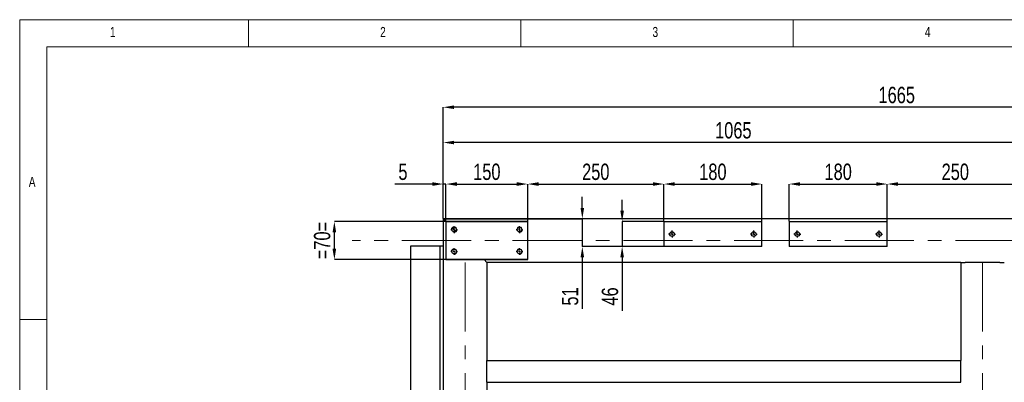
# Model space of a CAD drawing. Header units: millimetres. Extents: x 5 to 589, y 5 to 415.
# Tile 5 of 11: x 5 to 186, y 348 to 415. Entities that reach past the tile are written whole.
import ezdxf

# ---------------------------------------------------------------- set-up
doc = ezdxf.new("R2010")
doc.units = ezdxf.units.MM
doc.header["$PDSIZE"] = -1
doc.linetypes.add('CENTERX2', pattern=[20.32, 12.7, -2.54, 2.54, -2.54])
for name, color, linetype in [('COTES', 1, 'Continuous'), ('NOTES', 6, 'Continuous'), ('TRAIT-FINS', 9, 'Continuous'), ('TRAIT-MIXTES', 3, 'CENTERX2')]:
    doc.layers.add(name, color=color, linetype=linetype)
doc.layers.add('TRAIT-FORT', color=4, linetype='Continuous', lineweight=25)
doc.styles.add('SLDTEXTSTYLE0', font='TXT', dxfattribs={"width": 0.75})
doc.dimstyles.new('SLDDIMSTYLE0', dxfattribs={"dimtxt": 3, "dimasz": 2, "dimexe": 0, "dimexo": 0.0625, "dimgap": 0.75, "dimtad": 1, "dimdec": 0, "dimlfac": 10, "dimrnd": 1e-09, "dimzin": 12, "dimdsep": 46, "dimtxsty": 'SLDTEXTSTYLE0', "dimsah": 1, "dimcen": 0.09, "dimadec": 0, "dimazin": 3, "dimtfac": 1, "dimtdec": 0, "dimtofl": 0, "dimtmove": 0, "dimatfit": 3, "dimfxl": 1, "dimfrac": 2, "dimtolj": 1, "dimtzin": 12, "dimarcsym": 0})
doc.dimstyles.new('SLDDIMSTYLE1', dxfattribs={"dimtxt": 3, "dimasz": 2, "dimexe": 0, "dimexo": 0.0625, "dimgap": 0.75, "dimtad": 1, "dimdec": 0, "dimlfac": 10, "dimrnd": 1e-09, "dimzin": 12, "dimdsep": 46, "dimtxsty": 'SLDTEXTSTYLE0', "dimsah": 1, "dimcen": 0.09, "dimadec": 0, "dimazin": 3, "dimtfac": 1, "dimtdec": 0, "dimtmove": 0, "dimatfit": 0, "dimfxl": 1, "dimfrac": 2, "dimtolj": 1, "dimtzin": 12, "dimarcsym": 0})

# ---------------------------------------------------------------- blocks, each defined once
blk = doc.blocks.new('_D_64')
at = {"layer": 'COTES', "color": 0, "lineweight": -2, "transparency": 16777216}
for p, q in [((83.26, 378.05), (83.26, 384.85)), ((85.26, 384.85), (96.26, 384.85)), ((98.26, 378.05), (98.26, 384.85))]:
    blk.add_line(p, q, dxfattribs=at)
at = {"layer": 'COTES', "color": 0, "transparency": 16777216}
for points in [[(85.26, 385.19), (85.26, 384.52), (83.26, 384.85)], [(96.26, 385.19), (96.26, 384.52), (98.26, 384.85)]]:
    blk.add_solid(points, dxfattribs=at)
at = {"layer": 'Defpoints', "color": 0, "transparency": 16777216}
for p in [(98.26, 384.85), (83.26, 377.98), (98.26, 377.98)]:
    blk.add_point(p, dxfattribs=at)
at = {"layer": 'COTES', "color": 0, "transparency": 16777216, "insert": (90.76, 388.6), "char_height": 3, "attachment_point": 2, "style": 'SLDTEXTSTYLE0'}
blk.add_mtext('\\A1;150', dxfattribs=at)
blk = doc.blocks.new('_D_65')
at = {"layer": 'COTES', "color": 0, "lineweight": -2, "transparency": 16777216}
for p, q in [((123.26, 378.05), (123.26, 384.85)), ((125.26, 384.85), (139.26, 384.85)), ((141.26, 378.05), (141.26, 384.85))]:
    blk.add_line(p, q, dxfattribs=at)
at = {"layer": 'COTES', "color": 0, "transparency": 16777216}
for points in [[(125.26, 385.19), (125.26, 384.52), (123.26, 384.85)], [(139.26, 385.19), (139.26, 384.52), (141.26, 384.85)]]:
    blk.add_solid(points, dxfattribs=at)
at = {"layer": 'Defpoints', "color": 0, "transparency": 16777216}
for p in [(141.26, 384.85), (123.26, 377.98), (141.26, 377.98)]:
    blk.add_point(p, dxfattribs=at)
at = {"layer": 'COTES', "color": 0, "transparency": 16777216, "insert": (132.26, 388.6), "char_height": 3, "attachment_point": 2, "style": 'SLDTEXTSTYLE0'}
blk.add_mtext('\\A1;180', dxfattribs=at)
blk = doc.blocks.new('_D_66')
at = {"layer": 'COTES', "color": 0, "lineweight": -2, "transparency": 16777216}
for p, q in [((146.26, 378.05), (146.26, 384.85)), ((148.26, 384.85), (162.26, 384.85)), ((164.26, 378.05), (164.26, 384.85))]:
    blk.add_line(p, q, dxfattribs=at)
at = {"layer": 'COTES', "color": 0, "transparency": 16777216}
for points in [[(148.26, 385.19), (148.26, 384.52), (146.26, 384.85)], [(162.26, 385.19), (162.26, 384.52), (164.26, 384.85)]]:
    blk.add_solid(points, dxfattribs=at)
at = {"layer": 'Defpoints', "color": 0, "transparency": 16777216}
for p in [(164.26, 384.85), (146.26, 377.98), (164.26, 377.98)]:
    blk.add_point(p, dxfattribs=at)
at = {"layer": 'COTES', "color": 0, "transparency": 16777216, "insert": (155.26, 388.6), "char_height": 3, "attachment_point": 2, "style": 'SLDTEXTSTYLE0'}
blk.add_mtext('\\A1;180', dxfattribs=at)
blk = doc.blocks.new('_D_71')
at = {"layer": 'COTES', "color": 0, "lineweight": -2, "transparency": 16777216}
for p, q in [((164.26, 378.05), (164.26, 384.85)), ((166.26, 384.85), (187.26, 384.85)), ((189.26, 378.05), (189.26, 384.85))]:
    blk.add_line(p, q, dxfattribs=at)
at = {"layer": 'COTES', "color": 0, "transparency": 16777216}
for points in [[(166.26, 385.19), (166.26, 384.52), (164.26, 384.85)], [(187.26, 385.19), (187.26, 384.52), (189.26, 384.85)]]:
    blk.add_solid(points, dxfattribs=at)
at = {"layer": 'Defpoints', "color": 0, "transparency": 16777216}
for p in [(189.26, 384.85), (164.26, 377.98), (189.26, 377.98)]:
    blk.add_point(p, dxfattribs=at)
at = {"layer": 'COTES', "color": 0, "transparency": 16777216, "insert": (176.76, 388.6), "char_height": 3, "attachment_point": 2, "style": 'SLDTEXTSTYLE0'}
blk.add_mtext('\\A1;250', dxfattribs=at)
blk = doc.blocks.new('_D_72')
at = {"layer": 'COTES', "color": 0, "lineweight": -2, "transparency": 16777216}
for p, q in [((98.26, 378.05), (98.26, 384.85)), ((100.26, 384.85), (121.26, 384.85)), ((123.26, 378.05), (123.26, 384.85))]:
    blk.add_line(p, q, dxfattribs=at)
at = {"layer": 'COTES', "color": 0, "transparency": 16777216}
for points in [[(100.26, 385.19), (100.26, 384.52), (98.26, 384.85)], [(121.26, 385.19), (121.26, 384.52), (123.26, 384.85)]]:
    blk.add_solid(points, dxfattribs=at)
at = {"layer": 'Defpoints', "color": 0, "transparency": 16777216}
for p in [(123.26, 384.85), (98.26, 377.98), (123.26, 377.98)]:
    blk.add_point(p, dxfattribs=at)
at = {"layer": 'COTES', "color": 0, "transparency": 16777216, "insert": (110.76, 388.6), "char_height": 3, "attachment_point": 2, "style": 'SLDTEXTSTYLE0'}
blk.add_mtext('\\A1;250', dxfattribs=at)
blk = doc.blocks.new('_D_73')
at = {"layer": 'COTES', "color": 0, "lineweight": -2, "transparency": 16777216}
for p, q in [((80.76, 384.85), (73.86, 384.85)), ((82.76, 378.55), (82.76, 384.85)), ((83.26, 384.85), (82.76, 384.85)), ((83.26, 378.05), (83.26, 384.85)), ((85.26, 384.85), (87.26, 384.85))]:
    blk.add_line(p, q, dxfattribs=at)
at = {"layer": 'COTES', "color": 0, "transparency": 16777216}
for points in [[(80.76, 385.19), (80.76, 384.52), (82.76, 384.85)], [(85.26, 385.19), (85.26, 384.52), (83.26, 384.85)]]:
    blk.add_solid(points, dxfattribs=at)
at = {"layer": 'Defpoints', "color": 0, "transparency": 16777216}
for p in [(82.76, 384.85), (82.76, 378.48), (83.26, 377.98)]:
    blk.add_point(p, dxfattribs=at)
at = {"layer": 'COTES', "color": 0, "transparency": 16777216, "insert": (75.36, 388.6), "char_height": 3, "attachment_point": 2, "style": 'SLDTEXTSTYLE0'}
blk.add_mtext('\\A1;5', dxfattribs=at)
blk = doc.blocks.new('_D_74')
at = {"layer": 'COTES', "color": 0, "lineweight": -2, "transparency": 16777216}
for p, q in [((82.76, 378.55), (82.76, 392.46)), ((187.26, 392.46), (84.76, 392.46)), ((189.26, 378.05), (189.26, 392.46))]:
    blk.add_line(p, q, dxfattribs=at)
at = {"layer": 'COTES', "color": 0, "transparency": 16777216}
for points in [[(84.76, 392.79), (84.76, 392.13), (82.76, 392.46)], [(187.26, 392.79), (187.26, 392.13), (189.26, 392.46)]]:
    blk.add_solid(points, dxfattribs=at)
at = {"layer": 'Defpoints', "color": 0, "transparency": 16777216}
for p in [(82.76, 392.46), (82.76, 378.48), (189.26, 377.98)]:
    blk.add_point(p, dxfattribs=at)
at = {"layer": 'COTES', "color": 0, "transparency": 16777216, "insert": (136.01, 396.21), "char_height": 3, "attachment_point": 2, "style": 'SLDTEXTSTYLE0'}
blk.add_mtext('\\A1;1065', dxfattribs=at)
blk = doc.blocks.new('_D_75')
at = {"layer": 'COTES', "color": 0, "lineweight": -2, "transparency": 16777216}
for p, q in [((82.76, 378.55), (82.76, 398.94)), ((247.26, 398.94), (84.76, 398.94)), ((249.26, 378.05), (249.26, 398.94))]:
    blk.add_line(p, q, dxfattribs=at)
at = {"layer": 'COTES', "color": 0, "transparency": 16777216}
for points in [[(84.76, 399.28), (84.76, 398.61), (82.76, 398.94)], [(247.26, 399.28), (247.26, 398.61), (249.26, 398.94)]]:
    blk.add_solid(points, dxfattribs=at)
at = {"layer": 'Defpoints', "color": 0, "transparency": 16777216}
for p in [(82.76, 398.94), (82.76, 378.48), (249.26, 377.98)]:
    blk.add_point(p, dxfattribs=at)
at = {"layer": 'COTES', "color": 0, "transparency": 16777216, "insert": (166.01, 402.69), "char_height": 3, "attachment_point": 2, "style": 'SLDTEXTSTYLE0'}
blk.add_mtext('\\A1;1665', dxfattribs=at)
blk = doc.blocks.new('_D_77')
at = {"layer": 'COTES', "color": 0, "lineweight": -2, "transparency": 16777216}
for p, q in [((98.2, 377.98), (62.77, 377.98)), ((62.77, 372.98), (62.77, 375.98)), ((98.2, 370.98), (62.77, 370.98))]:
    blk.add_line(p, q, dxfattribs=at)
at = {"layer": 'COTES', "color": 0, "transparency": 16777216}
for points in [[(62.43, 375.98), (63.1, 375.98), (62.77, 377.98)], [(62.43, 372.98), (63.1, 372.98), (62.77, 370.98)]]:
    blk.add_solid(points, dxfattribs=at)
at = {"layer": 'Defpoints', "color": 0, "transparency": 16777216}
for p in [(62.77, 377.98), (98.26, 377.98), (98.26, 370.98)]:
    blk.add_point(p, dxfattribs=at)
at = {"layer": 'COTES', "color": 0, "transparency": 16777216, "insert": (59.02, 374.48), "char_height": 3, "attachment_point": 2, "rotation": 90, "style": 'SLDTEXTSTYLE0'}
blk.add_mtext('\\A1;=70=', dxfattribs=at)
blk = doc.blocks.new('_D_78')
at = {"layer": 'COTES', "color": 0, "lineweight": -2, "transparency": 16777216}
for p, q in [((115.6, 379.98), (115.6, 381.98)), ((123.2, 377.98), (115.6, 377.98)), ((115.6, 377.98), (115.6, 373.38)), ((123.2, 373.38), (115.6, 373.38)), ((115.6, 371.38), (115.6, 361.6))]:
    blk.add_line(p, q, dxfattribs=at)
at = {"layer": 'COTES', "color": 0, "transparency": 16777216}
for points in [[(115.26, 379.98), (115.93, 379.98), (115.6, 377.98)], [(115.26, 371.38), (115.93, 371.38), (115.6, 373.38)]]:
    blk.add_solid(points, dxfattribs=at)
at = {"layer": 'Defpoints', "color": 0, "transparency": 16777216}
for p in [(123.26, 377.98), (115.6, 373.38), (123.26, 373.38)]:
    blk.add_point(p, dxfattribs=at)
at = {"layer": 'COTES', "color": 0, "transparency": 16777216, "insert": (111.85, 364.23), "char_height": 3, "attachment_point": 2, "rotation": 90, "style": 'SLDTEXTSTYLE0'}
blk.add_mtext('\\A1;46', dxfattribs=at)
blk = doc.blocks.new('_D_79')
at = {"layer": 'COTES', "color": 0, "lineweight": -2, "transparency": 16777216}
for p, q in [((108.29, 380.48), (108.29, 382.48)), ((82.82, 378.48), (108.29, 378.48)), ((108.29, 378.48), (108.29, 373.38)), ((123.2, 373.38), (108.29, 373.38)), ((108.29, 371.38), (108.29, 361.98))]:
    blk.add_line(p, q, dxfattribs=at)
at = {"layer": 'COTES', "color": 0, "transparency": 16777216}
for points in [[(107.96, 380.48), (108.62, 380.48), (108.29, 378.48)], [(107.96, 371.38), (108.62, 371.38), (108.29, 373.38)]]:
    blk.add_solid(points, dxfattribs=at)
at = {"layer": 'Defpoints', "color": 0, "transparency": 16777216}
for p in [(82.76, 378.48), (108.29, 378.48), (123.26, 373.38)]:
    blk.add_point(p, dxfattribs=at)
at = {"layer": 'COTES', "color": 0, "transparency": 16777216, "insert": (104.54, 364.23), "char_height": 3, "attachment_point": 2, "rotation": 90, "style": 'SLDTEXTSTYLE0'}
blk.add_mtext('\\A1;51', dxfattribs=at)
blk = doc.blocks.new('SW_CENTERMARKSYMBOL_30')
at = {"layer": 'TRAIT-MIXTES', "color": 0}
for p, q in [((-0.4, 0), (-0.625, 0)), ((0, 0), (-0.2, 0)), ((0, 0.4), (0, 0.625)), ((0, 0), (0, 0.2)), ((0, 0), (0, -0.2)), ((0, 0), (0.2, 0)), ((0.4, 0), (0.625, 0)), ((0, -0.4), (0, -0.625))]:
    blk.add_line(p, q, dxfattribs=at)
blk = doc.blocks.new('SW_CENTERMARKSYMBOL_31')
at = {"layer": 'TRAIT-MIXTES', "color": 0}
for p, q in [((-0.4, 0), (-0.625, 0)), ((0, 0), (-0.2, 0)), ((0, 0.4), (0, 0.625)), ((0, 0), (0, 0.2)), ((0, 0), (0, -0.2)), ((0, 0), (0.2, 0)), ((0.4, 0), (0.625, 0)), ((0, -0.4), (0, -0.625))]:
    blk.add_line(p, q, dxfattribs=at)
blk = doc.blocks.new('SW_CENTERMARKSYMBOL_32')
at = {"layer": 'TRAIT-MIXTES', "color": 0}
for p, q in [((-0.4, 0), (-0.625, 0)), ((0, 0), (-0.2, 0)), ((0, 0.4), (0, 0.625)), ((0, 0), (0, 0.2)), ((0, 0), (0, -0.2)), ((0, 0), (0.2, 0)), ((0.4, 0), (0.625, 0)), ((0, -0.4), (0, -0.625))]:
    blk.add_line(p, q, dxfattribs=at)
blk = doc.blocks.new('SW_CENTERMARKSYMBOL_33')
at = {"layer": 'TRAIT-MIXTES', "color": 0}
for p, q in [((-0.4, 0), (-0.625, 0)), ((0, 0), (-0.2, 0)), ((0, 0.4), (0, 0.625)), ((0, 0), (0, 0.2)), ((0, 0), (0, -0.2)), ((0, 0), (0.2, 0)), ((0.4, 0), (0.625, 0)), ((0, -0.4), (0, -0.625))]:
    blk.add_line(p, q, dxfattribs=at)
blk = doc.blocks.new('SW_CENTERMARKSYMBOL_66')
at = {"layer": 'TRAIT-MIXTES', "color": 0}
for p, q in [((-0.4, 0), (-0.625, 0)), ((0, 0), (-0.2, 0)), ((0, 0.4), (0, 0.625)), ((0, 0), (0, 0.2)), ((0, 0), (0, -0.2)), ((0, 0), (0.2, 0)), ((0.4, 0), (0.625, 0)), ((0, -0.4), (0, -0.625))]:
    blk.add_line(p, q, dxfattribs=at)
blk = doc.blocks.new('SW_CENTERMARKSYMBOL_67')
at = {"layer": 'TRAIT-MIXTES', "color": 0}
for p, q in [((-0.4, 0), (-0.625, 0)), ((0, 0), (-0.2, 0)), ((0, 0.4), (0, 0.625)), ((0, 0), (0, 0.2)), ((0, 0), (0, -0.2)), ((0, 0), (0.2, 0)), ((0.4, 0), (0.625, 0)), ((0, -0.4), (0, -0.625))]:
    blk.add_line(p, q, dxfattribs=at)
blk = doc.blocks.new('SW_CENTERMARKSYMBOL_83')
at = {"layer": 'TRAIT-MIXTES', "color": 0}
for p, q in [((-0.4, 0), (-0.625, 0)), ((0, 0), (-0.2, 0)), ((0, 0.4), (0, 0.625)), ((0, 0), (0, 0.2)), ((0, 0), (0, -0.2)), ((0, 0), (0.2, 0)), ((0.4, 0), (0.625, 0)), ((0, -0.4), (0, -0.625))]:
    blk.add_line(p, q, dxfattribs=at)
blk = doc.blocks.new('SW_CENTERMARKSYMBOL_84')
at = {"layer": 'TRAIT-MIXTES', "color": 0}
for p, q in [((-0.4, 0), (-0.625, 0)), ((0, 0), (-0.2, 0)), ((0, 0.4), (0, 0.625)), ((0, 0), (0, 0.2)), ((0, 0), (0, -0.2)), ((0, 0), (0.2, 0)), ((0.4, 0), (0.625, 0)), ((0, -0.4), (0, -0.625))]:
    blk.add_line(p, q, dxfattribs=at)

msp = doc.modelspace()

# ---------------------------------------------------------------- linework, layer by layer
at = {"lineweight": 18}
for p, q in [((589, 415), (5, 415)), ((5, 415), (5, 5)), ((47, 410), (47, 415)), ((97, 415), (97, 410)), ((147, 410), (147, 415)), ((584, 410), (10, 410)), ((10, 410), (10, 10)), ((10, 360), (5, 360))]:
    msp.add_line(p, q, dxfattribs=at)
at = {"layer": 'TRAIT-FINS', "lineweight": 18}
for centre in [(84.76, 376.48), (96.76, 376.48), (84.76, 372.48), (96.76, 372.48)]:
    msp.add_arc(centre, 0.5, 255, 195, dxfattribs=at)
at = {"layer": 'TRAIT-FORT', "lineweight": 25}
for p, q in [((270.76, 378.48), (82.76, 378.48)), ((83.26, 377.98), (82.76, 378.48)), ((82.76, 378.48), (82.76, 338.98)), ((82.76, 378.48), (83.26, 377.98)), ((83.26, 377.98), (83.26, 370.98)), ((83.26, 377.98), (98.26, 377.98)), ((98.26, 370.98), (98.26, 377.98)), ((123.26, 377.98), (123.26, 373.38)), ((123.26, 377.98), (141.26, 377.98)), ((141.26, 373.38), (141.26, 377.98)), ((146.26, 377.98), (146.26, 373.38)), ((146.26, 377.98), (164.26, 377.98)), ((164.26, 373.38), (164.26, 377.98)), ((85.06, 376.18), (84.46, 376.78)), ((76.76, 373.48), (76.76, 288.48)), ((77.16, 373.48), (76.76, 373.48)), ((81.36, 373.48), (77.16, 373.48)), ((82.16, 373.48), (81.36, 373.48)), ((82.56, 373.48), (82.16, 373.48)), ((82.16, 373.48), (82.16, 295.98)), ((82.76, 373.48), (82.56, 373.48)), ((141.26, 373.38), (123.26, 373.38)), ((164.26, 373.38), (146.26, 373.38)), ((83.26, 370.98), (98.26, 370.98)), ((90.76, 370.48), (90.26, 370.98)), ((90.26, 370.98), (90.76, 370.48)), ((177.76, 370.48), (90.76, 370.48)), ((90.76, 370.48), (90.76, 352.48)), ((177.76, 370.48), (177.76, 352.48)), ((177.76, 370.48), (178.56, 370.48)), ((184.96, 370.48), (178.56, 370.48)), ((184.96, 370.48), (185.76, 370.48)), ((90.76, 352.48), (177.76, 352.48)), ((90.76, 351.88), (90.76, 352.48)), ((177.76, 351.88), (177.76, 352.48)), ((90.76, 349.08), (90.76, 351.88)), ((177.76, 349.08), (177.76, 351.88)), ((90.76, 348.48), (90.76, 349.08)), ((177.76, 348.48), (177.76, 349.08)), ((90.76, 348.48), (90.76, 338.98)), ((90.76, 348.48), (177.76, 348.48))]:
    msp.add_line(p, q, dxfattribs=at)
for centre in [(84.76, 376.48), (96.76, 376.48), (124.76, 375.68), (139.76, 375.68), (147.76, 375.68), (162.76, 375.68), (84.76, 372.48), (96.76, 372.48)]:
    msp.add_circle(centre, 0.425, dxfattribs=at)
at = {"layer": 'TRAIT-MIXTES', "lineweight": 18}
for p, q in [((270.76, 374.48), (66.01, 374.48)), ((86.76, 370.48), (86.76, 274.93)), ((181.76, 370.48), (181.76, 276.82))]:
    msp.add_line(p, q, dxfattribs=at)

# ---------------------------------------------------------------- block references
at = {"layer": 'TRAIT-MIXTES'}
for name, p in [('SW_CENTERMARKSYMBOL_32', (84.76, 376.48)), ('SW_CENTERMARKSYMBOL_30', (96.76, 376.48)), ('SW_CENTERMARKSYMBOL_83', (124.76, 375.68)), ('SW_CENTERMARKSYMBOL_84', (139.76, 375.68)), ('SW_CENTERMARKSYMBOL_66', (147.76, 375.68)), ('SW_CENTERMARKSYMBOL_67', (162.76, 375.68)), ('SW_CENTERMARKSYMBOL_33', (84.76, 372.48)), ('SW_CENTERMARKSYMBOL_31', (96.76, 372.48))]:
    msp.add_blockref(name, p, dxfattribs=at)

# ---------------------------------------------------------------- texts
at = {"layer": 'NOTES', "char_height": 1.85, "attachment_point": 1, "style": 'SLDTEXTSTYLE0'}
for s, insert in [('1', (21.58, 413.67)), ('2', (71.17, 413.67)), ('3', (121.17, 413.67)), ('4', (171.17, 413.67)), ('A', (6.67, 386.17))]:
    msp.add_mtext(s, dxfattribs=dict(at, insert=insert))

# ---------------------------------------------------------------- dimensions: what is measured, and where the dimension line sits
at = {"layer": 'COTES'}
for base, p1, p2, dimstyle, picture, middle in [((82.76, 398.94), (249.26, 377.98), (82.76, 378.48), 'SLDDIMSTYLE0', '_D_75', (166.01, 398.94)), ((82.76, 392.46), (189.26, 377.98), (82.76, 378.48), 'SLDDIMSTYLE0', '_D_74', (136.01, 392.46)), ((98.26, 384.85), (83.26, 377.98), (98.26, 377.98), 'SLDDIMSTYLE0', '_D_64', (90.76, 384.85)), ((123.26, 384.85), (98.26, 377.98), (123.26, 377.98), 'SLDDIMSTYLE0', '_D_72', (110.76, 384.85)), ((141.26, 384.85), (123.26, 377.98), (141.26, 377.98), 'SLDDIMSTYLE0', '_D_65', (132.26, 384.85)), ((164.26, 384.85), (146.26, 377.98), (164.26, 377.98), 'SLDDIMSTYLE0', '_D_66', (155.26, 384.85)), ((189.26, 384.85), (164.26, 377.98), (189.26, 377.98), 'SLDDIMSTYLE0', '_D_71', (176.76, 384.85)), ((82.76, 384.85), (83.26, 377.98), (82.76, 378.48), 'SLDDIMSTYLE1', '_D_73', (75.36, 384.85))]:
    dim = msp.add_linear_dim(base=base, p1=p1, p2=p2, dimstyle=dimstyle, dxfattribs=at)
    dim.commit()
    dim.dimension.update_dxf_attribs({"geometry": picture, "text_midpoint": middle, "dimtype": 160})
for base, p1, p2, picture, middle in [((108.29, 378.48), (123.26, 373.38), (82.76, 378.48), '_D_79', (108.29, 364.23)), ((115.6, 373.38), (123.26, 377.98), (123.26, 373.38), '_D_78', (115.6, 364.23))]:
    dim = msp.add_linear_dim(base=base, p1=p1, p2=p2, angle=90, dimstyle='SLDDIMSTYLE1', dxfattribs=at)
    dim.commit()
    dim.dimension.update_dxf_attribs({"geometry": picture, "text_midpoint": middle, "dimtype": 160})
dim = msp.add_linear_dim(base=(62.77, 377.98), p1=(98.26, 370.98), p2=(98.26, 377.98), angle=90, text='=<>=', dimstyle='SLDDIMSTYLE1', dxfattribs=at)
dim.commit()
dim.dimension.update_dxf_attribs({"geometry": '_D_77', "text_midpoint": (62.77, 374.48), "dimtype": 160})

doc.saveas('drawing.dxf')
